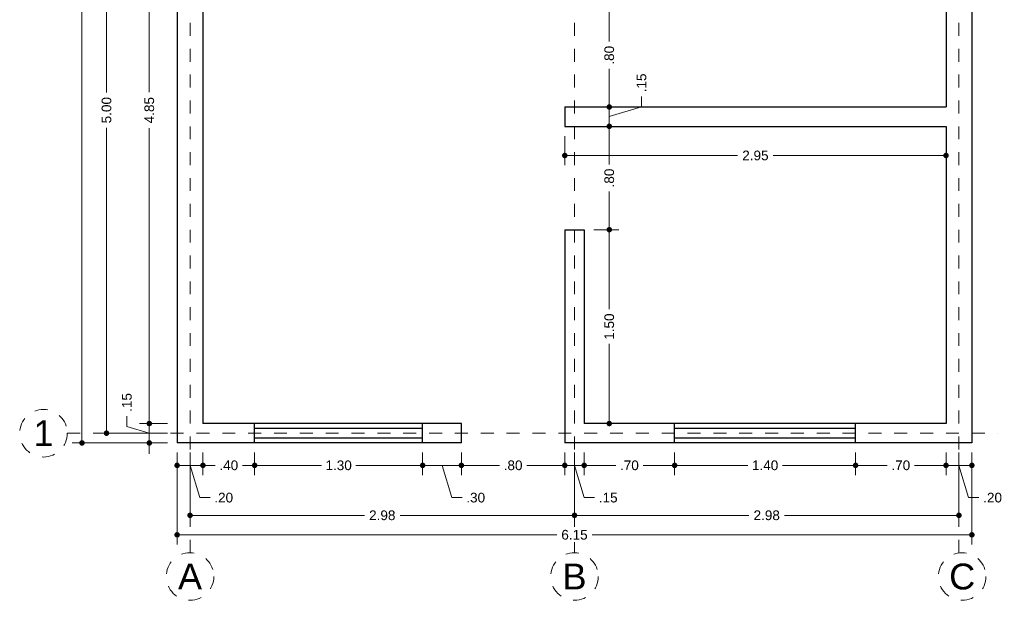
# Model space of a CAD drawing. Header units: inches. Extents: x 0 to 7.6, y 0 to 10.3.
# Tile 1 of 2: x 0 to 7.6, y 0 to 4.5. Entities that reach past the tile are written whole.
import ezdxf
from ezdxf.enums import TextEntityAlignment as Align

# ---------------------------------------------------------------- set-up
doc = ezdxf.new("R2010")
doc.units = ezdxf.units.IN
doc.header["$LTSCALE"] = 0.001
doc.header["$MEASUREMENT"] = 0
doc.linetypes.add('CENTER2', pattern=[28.575, 19.05, -3.175, 3.175, -3.175])
for name, color, linetype, lineweight in [('Cotas', 7, 'Continuous', 18), ('Ejes', 7, 'CENTER2', 5), ('Muros', 7, 'Continuous', 30), ('Ventanas', 250, 'Continuous', 25)]:
    doc.layers.add(name, color=color, linetype=linetype, lineweight=lineweight)
doc.styles.get("Standard").update_dxf_attribs({"font": 'arial.ttf'})
doc.dimstyles.new('1-50', dxfattribs={"dimscale": 50, "dimtxt": 0.0015, "dimasz": 0.00085, "dimexe": 0.0015, "dimexo": 0.0015, "dimgap": 0.0008, "dimtad": 0, "dimzin": 4, "dimdsep": 46, "dimtxsty": 'Standard', "dimblk": 'DOT', "dimcen": 0.09, "dimclrd": 256, "dimclre": 256, "dimclrt": 256, "dimadec": 0, "dimazin": 0, "dimtfac": 1, "dimtmove": 0, "dimatfit": 2, "dimfxl": 0.0015, "dimtfill": 1, "dimtolj": 1, "dimtzin": 4, "dimlwd": -1, "dimlwe": -1, "dimarcsym": 0})

# ---------------------------------------------------------------- blocks, each defined once
blk = doc.blocks.new('_DOT')
at = {"color": 0, "linetype": 'ByBlock'}
blk.add_line((-0.5, 0), (-1, 0), dxfattribs=at)
at = {"color": 0, "linetype": 'ByBlock', "const_width": 0.5}
blk.add_lwpolyline([(-0.25, 0, 1), (0.25, 0, 1)], format="xyb", close=True, dxfattribs=at)
blk = doc.blocks.new('*D4')
at = {"layer": 'Cotas', "transparency": 16777216}
for p, q in [((1.2179, 1.143), (1.2179, 0.4317)), ((7.3679, 1.143), (7.3679, 0.4317)), ((1.2604, 0.5067), (4.155, 0.5067)), ((7.3254, 0.5067), (4.4308, 0.5067))]:
    blk.add_line(p, q, dxfattribs=at)
at = {"layer": 'Defpoints', "color": 0, "transparency": 16777216}
for p in [(1.2179, 1.218), (7.3679, 1.218), (7.3679, 0.5067)]:
    blk.add_point(p, dxfattribs=at)
at = {"layer": 'Cotas', "transparency": 16777216, "xscale": 0.0425, "yscale": 0.0425, "zscale": 0.0425, "rotation": 180}
blk.add_blockref('_DOT', (1.2179, 0.5067), dxfattribs=at)
at = {"layer": 'Cotas', "transparency": 16777216, "xscale": 0.0425, "yscale": 0.0425, "zscale": 0.0425}
blk.add_blockref('_DOT', (7.3679, 0.5067), dxfattribs=at)
at = {"layer": 'Cotas', "transparency": 16777216, "insert": (4.2929, 0.5067), "char_height": 0.075, "attachment_point": 5, "bg_fill": 3, "box_fill_scale": 1.25, "bg_fill_color": 256, "bg_fill_true_color": 13158600, "bg_fill_transparency": 0}
blk.add_mtext('\\A1;6.15', dxfattribs=at)
blk = doc.blocks.new('*D5')
at = {"layer": 'Cotas', "transparency": 16777216}
for p, q in [((1.8179, 1.143), (1.8179, 0.9692)), ((3.1179, 1.143), (3.1179, 0.9692)), ((1.8604, 1.0442), (2.3342, 1.0442)), ((3.0754, 1.0442), (2.6017, 1.0442))]:
    blk.add_line(p, q, dxfattribs=at)
at = {"layer": 'Defpoints', "color": 0, "transparency": 16777216}
for p in [(1.8179, 1.218), (3.1179, 1.218), (3.1179, 1.0442)]:
    blk.add_point(p, dxfattribs=at)
at = {"layer": 'Cotas', "transparency": 16777216, "xscale": 0.0425, "yscale": 0.0425, "zscale": 0.0425, "rotation": 180}
blk.add_blockref('_DOT', (1.8179, 1.0442), dxfattribs=at)
at = {"layer": 'Cotas', "transparency": 16777216, "xscale": 0.0425, "yscale": 0.0425, "zscale": 0.0425}
blk.add_blockref('_DOT', (3.1179, 1.0442), dxfattribs=at)
at = {"layer": 'Cotas', "transparency": 16777216, "insert": (2.4679, 1.0442), "char_height": 0.075, "attachment_point": 5, "bg_fill": 3, "box_fill_scale": 1.25, "bg_fill_color": 256, "bg_fill_true_color": 13158600, "bg_fill_transparency": 0}
blk.add_mtext('\\A1;1.30', dxfattribs=at)
blk = doc.blocks.new('*D6')
at = {"layer": 'Cotas', "transparency": 16777216}
for p, q in [((1.3179, 1.143), (1.3179, 0.5825)), ((4.2929, 1.143), (4.2929, 0.5825)), ((1.3604, 0.6575), (2.6673, 0.6575)), ((4.2504, 0.6575), (2.9435, 0.6575))]:
    blk.add_line(p, q, dxfattribs=at)
at = {"layer": 'Defpoints', "color": 0, "transparency": 16777216}
for p in [(1.3179, 1.218), (4.2929, 1.218), (4.2929, 0.6575)]:
    blk.add_point(p, dxfattribs=at)
at = {"layer": 'Cotas', "transparency": 16777216, "xscale": 0.0425, "yscale": 0.0425, "zscale": 0.0425, "rotation": 180}
blk.add_blockref('_DOT', (1.3179, 0.6575), dxfattribs=at)
at = {"layer": 'Cotas', "transparency": 16777216, "xscale": 0.0425, "yscale": 0.0425, "zscale": 0.0425}
blk.add_blockref('_DOT', (4.2929, 0.6575), dxfattribs=at)
at = {"layer": 'Cotas', "transparency": 16777216, "insert": (2.8054, 0.6575), "char_height": 0.075, "attachment_point": 5, "bg_fill": 3, "box_fill_scale": 1.25, "bg_fill_color": 256, "bg_fill_true_color": 13158600, "bg_fill_transparency": 0}
blk.add_mtext('\\A1;2.98', dxfattribs=at)
blk = doc.blocks.new('*D7')
at = {"layer": 'Cotas', "transparency": 16777216}
for p, q in [((1.4179, 1.143), (1.4179, 0.9692)), ((1.8179, 1.143), (1.8179, 0.9692)), ((1.4604, 1.0442), (1.5124, 1.0442)), ((1.7754, 1.0442), (1.7235, 1.0442))]:
    blk.add_line(p, q, dxfattribs=at)
at = {"layer": 'Defpoints', "color": 0, "transparency": 16777216}
for p in [(1.4179, 1.218), (1.8179, 1.218), (1.4179, 1.0442)]:
    blk.add_point(p, dxfattribs=at)
at = {"layer": 'Cotas', "transparency": 16777216, "xscale": 0.0425, "yscale": 0.0425, "zscale": 0.0425, "rotation": 180}
blk.add_blockref('_DOT', (1.4179, 1.0442), dxfattribs=at)
at = {"layer": 'Cotas', "transparency": 16777216, "xscale": 0.0425, "yscale": 0.0425, "zscale": 0.0425}
blk.add_blockref('_DOT', (1.8179, 1.0442), dxfattribs=at)
at = {"layer": 'Cotas', "transparency": 16777216, "insert": (1.6179, 1.0442), "char_height": 0.075, "attachment_point": 5, "bg_fill": 3, "box_fill_scale": 1.25, "bg_fill_color": 256, "bg_fill_true_color": 13158600, "bg_fill_transparency": 0}
blk.add_mtext('\\A1;.40', dxfattribs=at)
blk = doc.blocks.new('*D8')
at = {"layer": 'Cotas', "transparency": 16777216}
for p, q in [((1.2179, 1.143), (1.2179, 0.9692)), ((1.4179, 1.143), (1.4179, 0.9692)), ((1.3754, 1.0442), (1.2604, 1.0442)), ((1.3179, 1.0442), (1.3929, 0.7943)), ((1.3929, 0.7943), (1.4729, 0.7943))]:
    blk.add_line(p, q, dxfattribs=at)
at = {"layer": 'Defpoints', "color": 0, "transparency": 16777216}
for p in [(1.2179, 1.218), (1.4179, 1.218), (1.2179, 1.0442)]:
    blk.add_point(p, dxfattribs=at)
at = {"layer": 'Cotas', "transparency": 16777216, "xscale": 0.0425, "yscale": 0.0425, "zscale": 0.0425, "rotation": 180}
blk.add_blockref('_DOT', (1.2179, 1.0442), dxfattribs=at)
at = {"layer": 'Cotas', "transparency": 16777216, "xscale": 0.0425, "yscale": 0.0425, "zscale": 0.0425}
blk.add_blockref('_DOT', (1.4179, 1.0442), dxfattribs=at)
at = {"layer": 'Cotas', "transparency": 16777216, "insert": (1.5784, 0.7943), "char_height": 0.075, "attachment_point": 5, "bg_fill": 3, "box_fill_scale": 1.25, "bg_fill_color": 256, "bg_fill_true_color": 13158600, "bg_fill_transparency": 0}
blk.add_mtext('\\A1;.20', dxfattribs=at)
blk = doc.blocks.new('*D9')
at = {"layer": 'Cotas', "transparency": 16777216}
for p, q in [((4.2929, 1.143), (4.2929, 0.5825)), ((7.2679, 1.143), (7.2679, 0.5825)), ((4.3354, 0.6575), (5.6423, 0.6575)), ((7.2254, 0.6575), (5.9185, 0.6575))]:
    blk.add_line(p, q, dxfattribs=at)
at = {"layer": 'Defpoints', "color": 0, "transparency": 16777216}
for p in [(4.2929, 1.218), (7.2679, 1.218), (7.2679, 0.6575)]:
    blk.add_point(p, dxfattribs=at)
at = {"layer": 'Cotas', "transparency": 16777216, "xscale": 0.0425, "yscale": 0.0425, "zscale": 0.0425, "rotation": 180}
blk.add_blockref('_DOT', (4.2929, 0.6575), dxfattribs=at)
at = {"layer": 'Cotas', "transparency": 16777216, "xscale": 0.0425, "yscale": 0.0425, "zscale": 0.0425}
blk.add_blockref('_DOT', (7.2679, 0.6575), dxfattribs=at)
at = {"layer": 'Cotas', "transparency": 16777216, "insert": (5.7804, 0.6575), "char_height": 0.075, "attachment_point": 5, "bg_fill": 3, "box_fill_scale": 1.25, "bg_fill_color": 256, "bg_fill_true_color": 13158600, "bg_fill_transparency": 0}
blk.add_mtext('\\A1;2.98', dxfattribs=at)
blk = doc.blocks.new('*D10')
at = {"layer": 'Cotas', "transparency": 16777216}
for p, q in [((3.1179, 1.143), (3.1179, 0.9692)), ((3.4179, 1.143), (3.4179, 0.9692)), ((3.1604, 1.0442), (3.3754, 1.0442)), ((3.2679, 1.0442), (3.3429, 0.7943)), ((3.3429, 0.7943), (3.4229, 0.7943))]:
    blk.add_line(p, q, dxfattribs=at)
at = {"layer": 'Defpoints', "color": 0, "transparency": 16777216}
for p in [(3.1179, 1.218), (3.4179, 1.218), (3.4179, 1.0442)]:
    blk.add_point(p, dxfattribs=at)
at = {"layer": 'Cotas', "transparency": 16777216, "xscale": 0.0425, "yscale": 0.0425, "zscale": 0.0425, "rotation": 180}
blk.add_blockref('_DOT', (3.1179, 1.0442), dxfattribs=at)
at = {"layer": 'Cotas', "transparency": 16777216, "xscale": 0.0425, "yscale": 0.0425, "zscale": 0.0425}
blk.add_blockref('_DOT', (3.4179, 1.0442), dxfattribs=at)
at = {"layer": 'Cotas', "transparency": 16777216, "insert": (3.5285, 0.7943), "char_height": 0.075, "attachment_point": 5, "bg_fill": 3, "box_fill_scale": 1.25, "bg_fill_color": 256, "bg_fill_true_color": 13158600, "bg_fill_transparency": 0}
blk.add_mtext('\\A1;.30', dxfattribs=at)
blk = doc.blocks.new('*D11')
at = {"layer": 'Cotas', "transparency": 16777216}
for p, q in [((3.4179, 1.143), (3.4179, 0.9692)), ((4.2179, 1.143), (4.2179, 0.9692)), ((3.4604, 1.0442), (3.7124, 1.0442)), ((4.1754, 1.0442), (3.9235, 1.0442))]:
    blk.add_line(p, q, dxfattribs=at)
at = {"layer": 'Defpoints', "color": 0, "transparency": 16777216}
for p in [(3.4179, 1.218), (4.2179, 1.218), (4.2179, 1.0442)]:
    blk.add_point(p, dxfattribs=at)
at = {"layer": 'Cotas', "transparency": 16777216, "xscale": 0.0425, "yscale": 0.0425, "zscale": 0.0425, "rotation": 180}
blk.add_blockref('_DOT', (3.4179, 1.0442), dxfattribs=at)
at = {"layer": 'Cotas', "transparency": 16777216, "xscale": 0.0425, "yscale": 0.0425, "zscale": 0.0425}
blk.add_blockref('_DOT', (4.2179, 1.0442), dxfattribs=at)
at = {"layer": 'Cotas', "transparency": 16777216, "insert": (3.8179, 1.0442), "char_height": 0.075, "attachment_point": 5, "bg_fill": 3, "box_fill_scale": 1.25, "bg_fill_color": 256, "bg_fill_true_color": 13158600, "bg_fill_transparency": 0}
blk.add_mtext('\\A1;.80', dxfattribs=at)
blk = doc.blocks.new('*D13')
at = {"layer": 'Cotas', "transparency": 16777216}
for p, q in [((5.0679, 1.143), (5.0679, 0.9692)), ((6.4679, 1.143), (6.4679, 0.9692)), ((5.1104, 1.0442), (5.6342, 1.0442)), ((6.4254, 1.0442), (5.9017, 1.0442))]:
    blk.add_line(p, q, dxfattribs=at)
at = {"layer": 'Defpoints', "color": 0, "transparency": 16777216}
for p in [(5.0679, 1.218), (6.4679, 1.218), (6.4679, 1.0442)]:
    blk.add_point(p, dxfattribs=at)
at = {"layer": 'Cotas', "transparency": 16777216, "xscale": 0.0425, "yscale": 0.0425, "zscale": 0.0425, "rotation": 180}
blk.add_blockref('_DOT', (5.0679, 1.0442), dxfattribs=at)
at = {"layer": 'Cotas', "transparency": 16777216, "xscale": 0.0425, "yscale": 0.0425, "zscale": 0.0425}
blk.add_blockref('_DOT', (6.4679, 1.0442), dxfattribs=at)
at = {"layer": 'Cotas', "transparency": 16777216, "insert": (5.7679, 1.0442), "char_height": 0.075, "attachment_point": 5, "bg_fill": 3, "box_fill_scale": 1.25, "bg_fill_color": 256, "bg_fill_true_color": 13158600, "bg_fill_transparency": 0}
blk.add_mtext('\\A1;1.40', dxfattribs=at)
blk = doc.blocks.new('*D14')
at = {"layer": 'Cotas', "transparency": 16777216}
for p, q in [((6.4679, 1.143), (6.4679, 0.9692)), ((7.1679, 1.143), (7.1679, 0.9692)), ((6.5104, 1.0442), (6.7124, 1.0442)), ((7.1254, 1.0442), (6.9235, 1.0442))]:
    blk.add_line(p, q, dxfattribs=at)
at = {"layer": 'Defpoints', "color": 0, "transparency": 16777216}
for p in [(6.4679, 1.218), (7.1679, 1.218), (7.1679, 1.0442)]:
    blk.add_point(p, dxfattribs=at)
at = {"layer": 'Cotas', "transparency": 16777216, "xscale": 0.0425, "yscale": 0.0425, "zscale": 0.0425, "rotation": 180}
blk.add_blockref('_DOT', (6.4679, 1.0442), dxfattribs=at)
at = {"layer": 'Cotas', "transparency": 16777216, "xscale": 0.0425, "yscale": 0.0425, "zscale": 0.0425}
blk.add_blockref('_DOT', (7.1679, 1.0442), dxfattribs=at)
at = {"layer": 'Cotas', "transparency": 16777216, "insert": (6.8179, 1.0442), "char_height": 0.075, "attachment_point": 5, "bg_fill": 3, "box_fill_scale": 1.25, "bg_fill_color": 256, "bg_fill_true_color": 13158600, "bg_fill_transparency": 0}
blk.add_mtext('\\A1;.70', dxfattribs=at)
blk = doc.blocks.new('*D16')
at = {"layer": 'Cotas', "transparency": 16777216}
for p, q in [((1.1429, 10.118), (0.4068, 10.118)), ((0.4818, 10.0755), (0.4818, 5.8054)), ((0.4818, 1.2605), (0.4818, 5.5307)), ((1.1429, 1.218), (0.4068, 1.218))]:
    blk.add_line(p, q, dxfattribs=at)
at = {"layer": 'Defpoints', "color": 0, "transparency": 16777216}
for p in [(0.4818, 10.118), (1.2179, 10.118), (1.2179, 1.218)]:
    blk.add_point(p, dxfattribs=at)
at = {"layer": 'Cotas', "transparency": 16777216, "xscale": 0.0425, "yscale": 0.0425, "zscale": 0.0425}
for p, rotation in [((0.4818, 10.118), 90), ((0.4818, 1.218), 270)]:
    blk.add_blockref('_DOT', p, dxfattribs=dict(at, rotation=rotation))
at = {"layer": 'Cotas', "transparency": 16777216, "insert": (0.4818, 5.668), "char_height": 0.075, "attachment_point": 5, "rotation": 90, "bg_fill": 3, "box_fill_scale": 1.25, "bg_fill_color": 256, "bg_fill_true_color": 13158600, "bg_fill_transparency": 0}
blk.add_mtext('\\A1;8.90', dxfattribs=at)
blk = doc.blocks.new('*D17')
at = {"layer": 'Cotas', "transparency": 16777216}
for p, q in [((1.1429, 6.293), (0.5966, 6.293)), ((0.6716, 6.2505), (0.6716, 3.9303)), ((0.6716, 1.3355), (0.6716, 3.6558)), ((1.1429, 1.293), (0.5966, 1.293))]:
    blk.add_line(p, q, dxfattribs=at)
at = {"layer": 'Defpoints', "color": 0, "transparency": 16777216}
for p in [(0.6716, 6.293), (1.2179, 6.293), (1.2179, 1.293)]:
    blk.add_point(p, dxfattribs=at)
at = {"layer": 'Cotas', "transparency": 16777216, "xscale": 0.0425, "yscale": 0.0425, "zscale": 0.0425}
for p, rotation in [((0.6716, 6.293), 90), ((0.6716, 1.293), 270)]:
    blk.add_blockref('_DOT', p, dxfattribs=dict(at, rotation=rotation))
at = {"layer": 'Cotas', "transparency": 16777216, "insert": (0.6716, 3.793), "char_height": 0.075, "attachment_point": 5, "rotation": 90, "bg_fill": 3, "box_fill_scale": 1.25, "bg_fill_color": 256, "bg_fill_true_color": 13158600, "bg_fill_transparency": 0}
blk.add_mtext('\\A1;5.00', dxfattribs=at)
blk = doc.blocks.new('*D20')
at = {"layer": 'Cotas', "transparency": 16777216}
for p, q in [((1.1429, 6.218), (0.9277, 6.218)), ((1.0027, 6.1755), (1.0027, 3.9322)), ((1.0027, 1.4105), (1.0027, 3.6538)), ((1.1429, 1.368), (0.9277, 1.368))]:
    blk.add_line(p, q, dxfattribs=at)
at = {"layer": 'Defpoints', "color": 0, "transparency": 16777216}
for p in [(1.0027, 6.218), (1.2179, 6.218), (1.2179, 1.368)]:
    blk.add_point(p, dxfattribs=at)
at = {"layer": 'Cotas', "transparency": 16777216, "xscale": 0.0425, "yscale": 0.0425, "zscale": 0.0425}
for p, rotation in [((1.0027, 6.218), 90), ((1.0027, 1.368), 270)]:
    blk.add_blockref('_DOT', p, dxfattribs=dict(at, rotation=rotation))
at = {"layer": 'Cotas', "transparency": 16777216, "insert": (1.0027, 3.793), "char_height": 0.075, "attachment_point": 5, "rotation": 90, "bg_fill": 3, "box_fill_scale": 1.25, "bg_fill_color": 256, "bg_fill_true_color": 13158600, "bg_fill_transparency": 0}
blk.add_mtext('\\A1;4.85', dxfattribs=at)
blk = doc.blocks.new('*D21')
at = {"layer": 'Cotas', "transparency": 16777216}
for p, q in [((1.0027, 1.4105), (1.0027, 1.453)), ((0.8294, 1.345), (0.8294, 1.425)), ((1.0027, 1.293), (0.8294, 1.345)), ((1.1429, 1.368), (0.9277, 1.368)), ((1.0027, 1.368), (1.0027, 1.218)), ((1.0027, 1.368), (1.0027, 1.218)), ((1.1429, 1.218), (0.9277, 1.218)), ((1.0027, 1.1755), (1.0027, 1.133))]:
    blk.add_line(p, q, dxfattribs=at)
at = {"layer": 'Defpoints', "color": 0, "transparency": 16777216}
for p in [(1.2179, 1.368), (1.0027, 1.218), (1.2179, 1.218)]:
    blk.add_point(p, dxfattribs=at)
at = {"layer": 'Cotas', "transparency": 16777216, "xscale": 0.0425, "yscale": 0.0425, "zscale": 0.0425}
for p, rotation in [((1.0027, 1.368), 270), ((1.0027, 1.218), 90)]:
    blk.add_blockref('_DOT', p, dxfattribs=dict(at, rotation=rotation))
at = {"layer": 'Cotas', "transparency": 16777216, "insert": (0.8294, 1.531), "char_height": 0.075, "attachment_point": 5, "rotation": 90, "bg_fill": 3, "box_fill_scale": 1.25, "bg_fill_color": 256, "bg_fill_true_color": 13158600, "bg_fill_transparency": 0}
blk.add_mtext('\\A1;.15', dxfattribs=at)
blk = doc.blocks.new('*D24')
at = {"layer": 'Cotas', "transparency": 16777216}
for p, q in [((4.4429, 2.868), (4.637, 2.868)), ((4.562, 2.8255), (4.562, 2.2518)), ((4.562, 1.4105), (4.562, 1.9843)), ((4.4429, 1.368), (4.637, 1.368))]:
    blk.add_line(p, q, dxfattribs=at)
at = {"layer": 'Defpoints', "color": 0, "transparency": 16777216}
for p in [(4.3679, 2.868), (4.562, 2.868), (4.3679, 1.368)]:
    blk.add_point(p, dxfattribs=at)
at = {"layer": 'Cotas', "transparency": 16777216, "xscale": 0.0425, "yscale": 0.0425, "zscale": 0.0425}
for p, rotation in [((4.562, 2.868), 90), ((4.562, 1.368), 270)]:
    blk.add_blockref('_DOT', p, dxfattribs=dict(at, rotation=rotation))
at = {"layer": 'Cotas', "transparency": 16777216, "insert": (4.562, 2.118), "char_height": 0.075, "attachment_point": 5, "rotation": 90, "bg_fill": 3, "box_fill_scale": 1.25, "bg_fill_color": 256, "bg_fill_true_color": 13158600, "bg_fill_transparency": 0}
blk.add_mtext('\\A1;1.50', dxfattribs=at)
blk = doc.blocks.new('*D25')
at = {"layer": 'Cotas', "transparency": 16777216}
for p, q in [((4.2929, 3.668), (4.637, 3.668)), ((4.562, 3.6255), (4.562, 3.3736)), ((4.562, 2.9105), (4.562, 3.1625)), ((4.4429, 2.868), (4.637, 2.868))]:
    blk.add_line(p, q, dxfattribs=at)
at = {"layer": 'Defpoints', "color": 0, "transparency": 16777216}
for p in [(4.2179, 3.668), (4.562, 3.668), (4.3679, 2.868)]:
    blk.add_point(p, dxfattribs=at)
at = {"layer": 'Cotas', "transparency": 16777216, "xscale": 0.0425, "yscale": 0.0425, "zscale": 0.0425}
for p, rotation in [((4.562, 3.668), 90), ((4.562, 2.868), 270)]:
    blk.add_blockref('_DOT', p, dxfattribs=dict(at, rotation=rotation))
at = {"layer": 'Cotas', "transparency": 16777216, "insert": (4.562, 3.268), "char_height": 0.075, "attachment_point": 5, "rotation": 90, "bg_fill": 3, "box_fill_scale": 1.25, "bg_fill_color": 256, "bg_fill_true_color": 13158600, "bg_fill_transparency": 0}
blk.add_mtext('\\A1;.80', dxfattribs=at)
blk = doc.blocks.new('*D26')
at = {"layer": 'Cotas', "transparency": 16777216}
for p, q in [((4.562, 3.8605), (4.562, 3.903)), ((4.8119, 3.818), (4.8119, 3.898)), ((4.2929, 3.818), (4.637, 3.818)), ((4.562, 3.743), (4.8119, 3.818)), ((4.562, 3.668), (4.562, 3.818)), ((4.562, 3.668), (4.562, 3.818)), ((4.2929, 3.668), (4.637, 3.668)), ((4.562, 3.6255), (4.562, 3.583))]:
    blk.add_line(p, q, dxfattribs=at)
at = {"layer": 'Defpoints', "color": 0, "transparency": 16777216}
for p in [(4.2179, 3.818), (4.562, 3.818), (4.2179, 3.668)]:
    blk.add_point(p, dxfattribs=at)
at = {"layer": 'Cotas', "transparency": 16777216, "xscale": 0.0425, "yscale": 0.0425, "zscale": 0.0425}
for p, rotation in [((4.562, 3.818), 270), ((4.562, 3.668), 90)]:
    blk.add_blockref('_DOT', p, dxfattribs=dict(at, rotation=rotation))
at = {"layer": 'Cotas', "transparency": 16777216, "insert": (4.8119, 4.004), "char_height": 0.075, "attachment_point": 5, "rotation": 90, "bg_fill": 3, "box_fill_scale": 1.25, "bg_fill_color": 256, "bg_fill_true_color": 13158600, "bg_fill_transparency": 0}
blk.add_mtext('\\A1;.15', dxfattribs=at)
blk = doc.blocks.new('*D27')
at = {"layer": 'Cotas', "transparency": 16777216}
for p, q in [((4.4429, 4.618), (4.637, 4.618)), ((4.562, 4.5755), (4.562, 4.3236)), ((4.562, 3.8605), (4.562, 4.1125)), ((4.2929, 3.818), (4.637, 3.818))]:
    blk.add_line(p, q, dxfattribs=at)
at = {"layer": 'Defpoints', "color": 0, "transparency": 16777216}
for p in [(4.3679, 4.618), (4.562, 4.618), (4.2179, 3.818)]:
    blk.add_point(p, dxfattribs=at)
at = {"layer": 'Cotas', "transparency": 16777216, "xscale": 0.0425, "yscale": 0.0425, "zscale": 0.0425}
for p, rotation in [((4.562, 4.618), 90), ((4.562, 3.818), 270)]:
    blk.add_blockref('_DOT', p, dxfattribs=dict(at, rotation=rotation))
at = {"layer": 'Cotas', "transparency": 16777216, "insert": (4.562, 4.218), "char_height": 0.075, "attachment_point": 5, "rotation": 90, "bg_fill": 3, "box_fill_scale": 1.25, "bg_fill_color": 256, "bg_fill_true_color": 13158600, "bg_fill_transparency": 0}
blk.add_mtext('\\A1;.80', dxfattribs=at)
blk = doc.blocks.new('*D45')
at = {"layer": 'Cotas', "transparency": 16777216}
for p, q in [((7.1679, 1.143), (7.1679, 0.9692)), ((7.3679, 1.143), (7.3679, 0.9692)), ((7.2104, 1.0442), (7.3254, 1.0442)), ((7.2679, 1.0442), (7.3429, 0.7943)), ((7.3429, 0.7943), (7.4229, 0.7943))]:
    blk.add_line(p, q, dxfattribs=at)
at = {"layer": 'Defpoints', "color": 0, "transparency": 16777216}
for p in [(7.1679, 1.218), (7.3679, 1.218), (7.3679, 1.0442)]:
    blk.add_point(p, dxfattribs=at)
at = {"layer": 'Cotas', "transparency": 16777216, "xscale": 0.0425, "yscale": 0.0425, "zscale": 0.0425, "rotation": 180}
blk.add_blockref('_DOT', (7.1679, 1.0442), dxfattribs=at)
at = {"layer": 'Cotas', "transparency": 16777216, "xscale": 0.0425, "yscale": 0.0425, "zscale": 0.0425}
blk.add_blockref('_DOT', (7.3679, 1.0442), dxfattribs=at)
at = {"layer": 'Cotas', "transparency": 16777216, "insert": (7.5284, 0.7943), "char_height": 0.075, "attachment_point": 5, "bg_fill": 3, "box_fill_scale": 1.25, "bg_fill_color": 256, "bg_fill_true_color": 13158600, "bg_fill_transparency": 0}
blk.add_mtext('\\A1;.20', dxfattribs=at)
blk = doc.blocks.new('*D47')
at = {"layer": 'Cotas', "transparency": 16777216}
for p, q in [((4.2179, 3.593), (4.2179, 3.3673)), ((7.1679, 3.593), (7.1679, 3.3673)), ((4.2604, 3.4423), (5.5546, 3.4423)), ((7.1254, 3.4423), (5.8312, 3.4423))]:
    blk.add_line(p, q, dxfattribs=at)
at = {"layer": 'Defpoints', "color": 0, "transparency": 16777216}
for p in [(4.2179, 3.668), (7.1679, 3.668), (7.1679, 3.4423)]:
    blk.add_point(p, dxfattribs=at)
at = {"layer": 'Cotas', "transparency": 16777216, "xscale": 0.0425, "yscale": 0.0425, "zscale": 0.0425, "rotation": 180}
blk.add_blockref('_DOT', (4.2179, 3.4423), dxfattribs=at)
at = {"layer": 'Cotas', "transparency": 16777216, "xscale": 0.0425, "yscale": 0.0425, "zscale": 0.0425}
blk.add_blockref('_DOT', (7.1679, 3.4423), dxfattribs=at)
at = {"layer": 'Cotas', "transparency": 16777216, "insert": (5.6929, 3.4423), "char_height": 0.075, "attachment_point": 5, "bg_fill": 3, "box_fill_scale": 1.25, "bg_fill_color": 256, "bg_fill_true_color": 13158600, "bg_fill_transparency": 0}
blk.add_mtext('\\A1;2.95', dxfattribs=at)
blk = doc.blocks.new('*D48')
at = {"layer": 'Cotas', "transparency": 16777216}
for p, q in [((4.2179, 1.143), (4.2179, 0.9692)), ((4.3679, 1.143), (4.3679, 0.9692)), ((4.1754, 1.0442), (4.1329, 1.0442)), ((4.2179, 1.0442), (4.3679, 1.0442)), ((4.2179, 1.0442), (4.3679, 1.0442)), ((4.2929, 1.0442), (4.3679, 0.7943)), ((4.4104, 1.0442), (4.4529, 1.0442)), ((4.3679, 0.7943), (4.4479, 0.7943))]:
    blk.add_line(p, q, dxfattribs=at)
at = {"layer": 'Defpoints', "color": 0, "transparency": 16777216}
for p in [(4.2179, 1.218), (4.3679, 1.218), (4.3679, 1.0442)]:
    blk.add_point(p, dxfattribs=at)
at = {"layer": 'Cotas', "transparency": 16777216, "xscale": 0.0425, "yscale": 0.0425, "zscale": 0.0425}
blk.add_blockref('_DOT', (4.2179, 1.0442), dxfattribs=at)
at = {"layer": 'Cotas', "transparency": 16777216, "xscale": 0.0425, "yscale": 0.0425, "zscale": 0.0425, "rotation": 180}
blk.add_blockref('_DOT', (4.3679, 1.0442), dxfattribs=at)
at = {"layer": 'Cotas', "transparency": 16777216, "insert": (4.5538, 0.7943), "char_height": 0.075, "attachment_point": 5, "bg_fill": 3, "box_fill_scale": 1.25, "bg_fill_color": 256, "bg_fill_true_color": 13158600, "bg_fill_transparency": 0}
blk.add_mtext('\\A1;.15', dxfattribs=at)
blk = doc.blocks.new('*D49')
at = {"layer": 'Cotas', "transparency": 16777216}
for p, q in [((4.3679, 1.143), (4.3679, 0.9692)), ((5.0679, 1.143), (5.0679, 0.9692)), ((4.4104, 1.0442), (4.6124, 1.0442)), ((5.0254, 1.0442), (4.8235, 1.0442))]:
    blk.add_line(p, q, dxfattribs=at)
at = {"layer": 'Defpoints', "color": 0, "transparency": 16777216}
for p in [(4.3679, 1.218), (5.0679, 1.218), (5.0679, 1.0442)]:
    blk.add_point(p, dxfattribs=at)
at = {"layer": 'Cotas', "transparency": 16777216, "xscale": 0.0425, "yscale": 0.0425, "zscale": 0.0425, "rotation": 180}
blk.add_blockref('_DOT', (4.3679, 1.0442), dxfattribs=at)
at = {"layer": 'Cotas', "transparency": 16777216, "xscale": 0.0425, "yscale": 0.0425, "zscale": 0.0425}
blk.add_blockref('_DOT', (5.0679, 1.0442), dxfattribs=at)
at = {"layer": 'Cotas', "transparency": 16777216, "insert": (4.7179, 1.0442), "char_height": 0.075, "attachment_point": 5, "bg_fill": 3, "box_fill_scale": 1.25, "bg_fill_color": 256, "bg_fill_true_color": 13158600, "bg_fill_transparency": 0}
blk.add_mtext('\\A1;.70', dxfattribs=at)

msp = doc.modelspace()

# ---------------------------------------------------------------- linework, layer by layer
at = {"layer": 'Ejes', "linetype": 'CENTER2'}
for p, q in [((1.3179, 0.368), (1.3179, 10.318)), ((4.2929, 0.368), (4.2929, 10.318)), ((7.2679, 0.368), (7.2679, 10.318)), ((0.3679, 1.293), (7.5679, 1.293))]:
    msp.add_line(p, q, dxfattribs=at)
at = {"layer": 'Ejes'}
for centre in [(0.1838, 1.293), (1.3179, 0.184), (4.2929, 0.184), (7.2929, 0.184)]:
    msp.add_circle(centre, 0.1841, dxfattribs=at)
at = {"layer": 'Muros'}
for p, q in [((1.2179, 10.118), (1.2179, 1.218)), ((7.3679, 10.118), (7.3679, 1.218)), ((1.4179, 6.218), (1.4179, 1.368)), ((7.1679, 6.218), (7.1679, 3.818)), ((4.2179, 3.818), (7.1679, 3.818)), ((4.2179, 3.818), (4.2179, 3.668)), ((4.2179, 3.668), (7.1679, 3.668)), ((7.1679, 3.668), (7.1679, 1.368)), ((4.2179, 2.868), (4.2179, 1.218)), ((4.2179, 2.868), (4.3679, 2.868)), ((4.3679, 2.868), (4.3679, 1.368)), ((3.4179, 1.368), (1.4179, 1.368)), ((3.4179, 1.218), (3.4179, 1.368)), ((7.1679, 1.368), (4.3679, 1.368)), ((3.4179, 1.218), (1.2179, 1.218)), ((7.3679, 1.218), (4.2179, 1.218))]:
    msp.add_line(p, q, dxfattribs=at)
at = {"layer": 'Ventanas'}
for p, q in [((1.8179, 1.218), (1.8179, 1.368)), ((3.1179, 1.3305), (1.8179, 1.3305)), ((3.1179, 1.218), (3.1179, 1.368)), ((5.0679, 1.218), (5.0679, 1.368)), ((6.4679, 1.3305), (5.0679, 1.3305)), ((6.4679, 1.218), (6.4679, 1.368)), ((3.1179, 1.2555), (1.8179, 1.2555)), ((6.4679, 1.2555), (5.0679, 1.2555))]:
    msp.add_line(p, q, dxfattribs=at)

# ---------------------------------------------------------------- texts
at = {"layer": 'Ejes'}
for s, p in [('1', (0.1838, 1.293)), ('A', (1.3179, 0.184)), ('B', (4.2929, 0.184)), ('C', (7.2929, 0.184))]:
    msp.add_text(s, height=0.2, dxfattribs=at).set_placement(p, align=Align.MIDDLE_CENTER)

# ---------------------------------------------------------------- next in the draw order: dimensions: what is measured, and where the dimension line sits
at = {"layer": 'Cotas'}
dim = msp.add_linear_dim(base=(4.562, 2.868), p1=(4.3679, 1.368), p2=(4.3679, 2.868), angle=90, dimstyle='1-50', dxfattribs=at)
dim.commit()
dim.dimension.update_dxf_attribs({"geometry": '*D24', "text_midpoint": (4.562, 2.118)})
dim = msp.add_linear_dim(base=(7.3679, 0.5067), p1=(1.2179, 1.218), p2=(7.3679, 1.218), dimstyle='1-50', dxfattribs=at)
dim.commit()
dim.dimension.update_dxf_attribs({"geometry": '*D4', "text_midpoint": (4.2929, 0.5067)})

# ---------------------------------------------------------------- next in the draw order: dimensions: what is measured, and where the dimension line sits
dim = msp.add_linear_dim(base=(4.562, 3.668), p1=(4.3679, 2.868), p2=(4.2179, 3.668), angle=90, dimstyle='1-50', override={"dimtmove": 1}, dxfattribs=at)
dim.commit()
dim.dimension.update_dxf_attribs({"geometry": '*D25', "text_midpoint": (4.562, 3.268)})
dim = msp.add_linear_dim(base=(3.1179, 1.0442), p1=(1.8179, 1.218), p2=(3.1179, 1.218), dimstyle='1-50', dxfattribs=at)
dim.commit()
dim.dimension.update_dxf_attribs({"geometry": '*D5', "text_midpoint": (2.4679, 1.0442)})

# ---------------------------------------------------------------- next in the draw order: dimensions: what is measured, and where the dimension line sits
dim = msp.add_linear_dim(base=(4.562, 3.818), p1=(4.2179, 3.668), p2=(4.2179, 3.818), angle=90, dimstyle='1-50', override={"dimtmove": 1}, dxfattribs=at)
dim.commit()
dim.dimension.update_dxf_attribs({"geometry": '*D26', "text_midpoint": (4.8119, 3.938)})
dim = msp.add_linear_dim(base=(4.292915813, 0.6574819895), p1=(1.317915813, 1.2180409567), p2=(4.292915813, 1.2180409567), dimstyle='1-50', dxfattribs=at)
dim.commit()
dim.dimension.update_dxf_attribs({"geometry": '*D6', "text_midpoint": (2.805415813, 0.6574819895)})

# ---------------------------------------------------------------- next in the draw order: dimensions: what is measured, and where the dimension line sits
dim = msp.add_linear_dim(base=(4.562, 4.618), p1=(4.2179, 3.818), p2=(4.3679, 4.618), angle=90, dimstyle='1-50', override={"dimtmove": 1}, dxfattribs=at)
dim.commit()
dim.dimension.update_dxf_attribs({"geometry": '*D27', "text_midpoint": (4.562, 4.218)})
dim = msp.add_linear_dim(base=(7.1679, 3.4423), p1=(4.2179, 3.668), p2=(7.1679, 3.668), dimstyle='1-50', dxfattribs=at)
dim.commit()
dim.dimension.update_dxf_attribs({"geometry": '*D47', "text_midpoint": (5.6929, 3.4423)})
for base, p1, p2, picture, middle in [((1.4179, 1.0442), (1.8179, 1.218), (1.4179, 1.218), '*D7', (1.6179, 1.0442)), ((3.4179, 1.0442), (3.1179, 1.218), (3.4179, 1.218), '*D10', (3.4629, 0.7943)), ((7.267915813, 0.6574819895), (4.292915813, 1.2180409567), (7.267915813, 1.2180409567), '*D9', (5.780415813, 0.6574819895))]:
    dim = msp.add_linear_dim(base=base, p1=p1, p2=p2, dimstyle='1-50', override={"dimtmove": 1}, dxfattribs=at)
    dim.commit()
    dim.dimension.update_dxf_attribs({"geometry": picture, "text_midpoint": middle})

# ---------------------------------------------------------------- next in the draw order: dimensions: what is measured, and where the dimension line sits
for base, p1, p2, picture, middle in [((1.2179, 1.0442), (1.4179, 1.218), (1.2179, 1.218), '*D8', (1.5129, 0.7943)), ((4.2179, 1.0442), (3.4179, 1.218), (4.2179, 1.218), '*D11', (3.8179, 1.0442)), ((6.4679, 1.0442), (5.0679, 1.218), (6.4679, 1.218), '*D13', (5.7679, 1.0442))]:
    dim = msp.add_linear_dim(base=base, p1=p1, p2=p2, dimstyle='1-50', override={"dimtmove": 1}, dxfattribs=at)
    dim.commit()
    dim.dimension.update_dxf_attribs({"geometry": picture, "text_midpoint": middle})

# ---------------------------------------------------------------- next in the draw order: dimensions: what is measured, and where the dimension line sits
dim = msp.add_linear_dim(base=(0.4818, 10.118), p1=(1.2179, 1.218), p2=(1.2179, 10.118), angle=270, dimstyle='1-50', dxfattribs=at)
dim.commit()
dim.dimension.update_dxf_attribs({"geometry": '*D16', "text_midpoint": (0.4818, 5.668)})
for base, p1, p2, picture, middle in [((4.3679, 1.0442), (4.2179, 1.218), (4.3679, 1.218), '*D48', (4.4879, 0.7943)), ((7.1679, 1.0442), (6.4679, 1.218), (7.1679, 1.218), '*D14', (6.8179, 1.0442))]:
    dim = msp.add_linear_dim(base=base, p1=p1, p2=p2, dimstyle='1-50', override={"dimtmove": 1}, dxfattribs=at)
    dim.commit()
    dim.dimension.update_dxf_attribs({"geometry": picture, "text_midpoint": middle})

# ---------------------------------------------------------------- next in the draw order: dimensions: what is measured, and where the dimension line sits
dim = msp.add_linear_dim(base=(0.6716, 6.293), p1=(1.2179, 1.293), p2=(1.2179, 6.293), angle=90, dimstyle='1-50', dxfattribs=at)
dim.commit()
dim.dimension.update_dxf_attribs({"geometry": '*D17', "text_midpoint": (0.6716, 3.793)})
for base, p1, p2, picture, middle in [((5.0679, 1.0442), (4.3679, 1.218), (5.0679, 1.218), '*D49', (4.7179, 1.0442)), ((7.3679, 1.0442), (7.1679, 1.218), (7.3679, 1.218), '*D45', (7.4629, 0.7943))]:
    dim = msp.add_linear_dim(base=base, p1=p1, p2=p2, dimstyle='1-50', override={"dimtmove": 1}, dxfattribs=at)
    dim.commit()
    dim.dimension.update_dxf_attribs({"geometry": picture, "text_midpoint": middle})

# ---------------------------------------------------------------- next in the draw order: dimensions: what is measured, and where the dimension line sits
dim = msp.add_linear_dim(base=(1.0027, 6.218), p1=(1.2179, 1.368), p2=(1.2179, 6.218), angle=90, dimstyle='1-50', dxfattribs=at)
dim.commit()
dim.dimension.update_dxf_attribs({"geometry": '*D20', "text_midpoint": (1.0027, 3.793)})

# ---------------------------------------------------------------- next in the draw order: dimensions: what is measured, and where the dimension line sits
dim = msp.add_linear_dim(base=(1.0027, 1.218), p1=(1.2179, 1.368), p2=(1.2179, 1.218), angle=90, dimstyle='1-50', override={"dimtmove": 1}, dxfattribs=at)
dim.commit()
dim.dimension.update_dxf_attribs({"geometry": '*D21', "text_midpoint": (0.8294, 1.465)})

doc.saveas('drawing.dxf')
